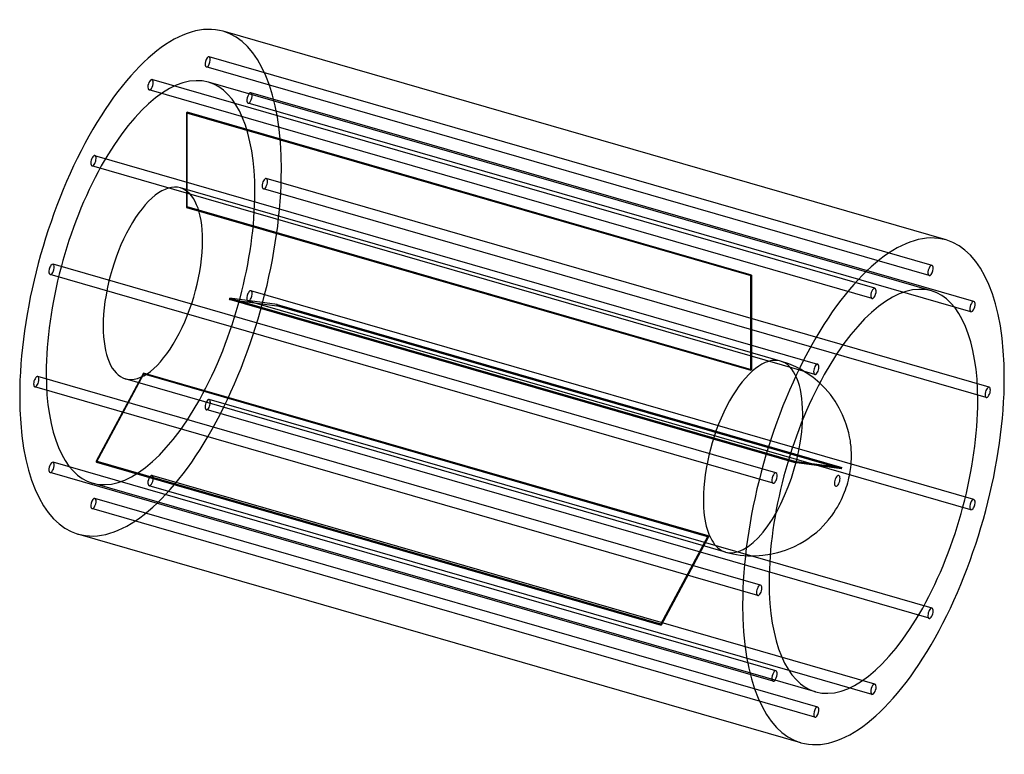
# Model space of a CAD drawing. Header units: millimetres. Extents: x -743 to 743, y -554 to 554.
import ezdxf

# ---------------------------------------------------------------- set-up
doc = ezdxf.new("R2010")
doc.units = ezdxf.units.MM
doc.layers.add('HIDDEN', color=7, linetype='Continuous')
doc.layers.add('THICK', color=7, linetype='Continuous')

msp = doc.modelspace()

# ---------------------------------------------------------------- linework, layer by layer
at = {"layer": 'HIDDEN'}
for p, q in [((634.1, 183.6), (-457.1, 498.6)), ((629.6, 168.3), (-461.6, 483.3)), ((547.8, 149), (-543.4, 464)), ((543.4, 133.6), (-547.8, 448.6)), ((633, 145.1), (-458.2, 460.1)), ((697.2, 129), (-394, 444)), ((692.8, 113.6), (-398.4, 428.6)), ((-491.5, 414.1), (-491.5, 271.2)), ((-491.5, 414.1), (360.6, 168.1)), ((-490.5, 272.1), (-490.5, 415)), ((361.6, 169), (-490.5, 415)), ((461.6, 34.2), (-629.6, 349.2)), ((457.1, 18.9), (-634.1, 333.9)), ((720.3, -0.4), (-370.9, 314.6)), ((405.4, 39.1), (-500.5, 300.6)), ((715.9, -15.8), (-375.3, 299.2)), ((-491.5, 271.2), (360.6, 25.2)), ((361.6, 26.1), (-490.5, 272.1)), ((398.4, -129.8), (-692.8, 185.2)), ((394, -145.2), (-697.2, 169.8)), ((360.6, 25.2), (360.6, 168.1)), ((361.6, 169), (361.6, 26.1)), ((-425.8, 134), (426.3, -112)), ((-354.4, 124.4), (-425.8, 134)), ((697.2, -169.8), (-394, 145.2)), ((425.8, -113.9), (-426.3, 132.1)), ((-426.3, 132.1), (-354.9, 122.5)), ((692.8, -185.2), (-398.4, 129.8)), ((497.3, -123.5), (-354.9, 122.5)), ((-354.4, 124.4), (497.8, -121.6)), ((418, 34.8), (405.4, 39.1)), ((428.5, 30.3), (418, 34.8)), ((435.3, 26.8), (428.5, 30.3)), ((375.3, -299.2), (-715.9, 15.8)), ((-556.2, 21.1), (-627.7, -112.2)), ((-627.2, -113.3), (-555.7, 20)), ((295.9, -224.9), (-556.2, 21.1)), ((-555.7, 20), (296.4, -226)), ((444.1, 21.6), (435.3, 26.8)), ((454.1, 14.6), (444.1, 21.6)), ((370.9, -314.6), (-720.3, 0.4)), ((322.2, -249.1), (-583.7, 12.4)), ((464.4, 5.9), (454.1, 14.6)), ((634.1, -333.9), (-457.1, -18.9)), ((629.6, -349.2), (-461.6, -34.2)), ((398.4, -428.6), (-692.8, -113.6)), ((224.5, -358.2), (-627.7, -112.2)), ((-627.2, -113.3), (225, -359.3)), ((497.3, -123.5), (425.8, -113.9)), ((426.3, -112), (497.8, -121.6)), ((394, -444), (-697.2, -129)), ((547.8, -448.6), (-543.4, -133.6)), ((458.2, -460.1), (-633, -145.1)), ((543.4, -464), (-547.8, -149)), ((461.6, -483.3), (-629.6, -168.3)), ((457.1, -498.6), (-634.1, -183.6)), ((224.5, -358.2), (295.9, -224.9)), ((296.4, -226), (225, -359.3)), ((322.2, -249.1), (333.2, -251.9)), ((333.2, -251.9), (344.3, -253.7)), ((378.7, -254.1), (389.8, -252.5)), ((344.3, -253.7), (355.8, -254.7)), ((355.8, -254.7), (367.4, -254.9)), ((367.4, -254.9), (378.7, -254.1))]:
    msp.add_line(p, q, dxfattribs=at)
for centre, major_axis, start_param, end_param in [((-545.6, 157.5), (109.6, 379.5), -0.982794, 0), ((-459.3, 490.9), (-2.22, -7.69), -3.077189, -0.000096), ((-459.3, 490.9), (-2.22, -7.69), 0.064404, 3.141497), ((-459.3, 490.9), (-2.22, -7.69), 3.141497, 3.205996), ((-459.3, 490.9), (-2.22, -7.69), -0.000096, 0.064404), ((-545.6, 157.5), (-87.4, -302.6), -3.141592, -0.982794), ((-545.6, 456.3), (-2.22, -7.69), -2.55359, 0.000007), ((-545.6, 456.3), (-2.22, -7.69), -3.141586, -2.55359), ((-545.6, 456.3), (-2.22, -7.69), 0.588003, 3.141599), ((-545.6, 456.3), (-2.22, -7.69), 0.000007, 0.588003), ((-545.6, 157.5), (-87.4, -302.6), 2.158799, 3.141593), ((-396.2, 436.3), (-2.22, -7.69), -3.141501, -0.459195), ((-396.2, 436.3), (-2.22, -7.69), 0.000091, 2.682398), ((-396.2, 436.3), (-2.22, -7.69), 2.682398, 3.141684), ((-396.2, 436.3), (-2.22, -7.69), -0.459195, 0.000091), ((-491, 141.7), (-87.4, -302.6), -2.556765, -2.550415), ((-631.8, 341.6), (-2.22, -7.69), -2.029991, 0.000091), ((-631.8, 341.6), (-2.22, -7.69), -3.141501, -2.029991), ((-631.8, 341.6), (-2.22, -7.69), 1.111601, 3.141684), ((-545.6, 157.5), (109.6, 379.5), -3.141593, -0.982794), ((-631.8, 341.6), (-2.22, -7.69), 0.000091, 1.111601), ((-373.1, 306.9), (-2.22, -7.69), -3.141586, -0.982794), ((-373.1, 306.9), (-2.22, -7.69), 2.158799, 3.141599), ((-542.1, 156.5), (41.6, 144.1), 0, 2.158799), ((-542.1, 156.5), (41.6, 144.1), -0.982794, 0), ((-373.1, 306.9), (-2.22, -7.69), -0.982794, 0.000007), ((-373.1, 306.9), (-2.22, -7.69), 0.000007, 2.158799), ((-545.6, 157.5), (-87.4, -302.6), 0, 2.158799), ((-491, 141.7), (-41.6, -144.1), -2.560257, -2.546923), ((-542.1, 156.5), (41.6, 144.1), -3.141592, -0.982794), ((-695, 177.5), (-2.22, -7.69), 3.141497, 4.776793), ((-695, 177.5), (-2.22, -7.69), 1.6352, 3.141497), ((-695, 177.5), (-2.22, -7.69), -1.506392, -0.000096), ((-695, 177.5), (-2.22, -7.69), -0.000096, 1.6352), ((361.1, -104.2), (87.4, 302.6), 0.584828, 0.591177), ((-491, 141.7), (-41.6, -144.1), 1.628533, 1.641867), ((-396.2, 137.5), (-2.22, -7.69), -1.506392, -0.000096), ((-396.2, 137.5), (-2.22, -7.69), 3.141497, 4.776793), ((-396.2, 137.5), (-2.22, -7.69), -0.000096, 1.6352), ((-396.2, 137.5), (-2.22, -7.69), 1.6352, 3.141497), ((-491, 141.7), (-87.4, -302.6), 1.632026, 1.638375), ((-542.1, 156.5), (41.6, 144.1), 2.158799, 3.141593), ((363.8, -105), (-41.6, -144.1), -3.141486, -0.982794), ((363.8, -105), (-41.6, -144.1), 2.158799, 3.141593), ((-718.1, 8.1), (-2.22, -7.69), -3.141586, -0.982794), ((-718.1, 8.1), (-2.22, -7.69), 2.158799, 3.141599), ((-545.6, 157.5), (-87.4, -302.6), -0.982794, 0), ((-491, 141.7), (-41.6, -144.1), -0.465862, -0.452528), ((361.1, -104.2), (41.6, 144.1), 0.581336, 0.594669), ((-718.1, 8.1), (-2.22, -7.69), -0.982794, 0.000007), ((-718.1, 8.1), (-2.22, -7.69), 0.000007, 2.158799), ((-459.3, -26.6), (-2.22, -7.69), -2.029991, 0.000091), ((-459.3, -26.6), (-2.22, -7.69), -3.141501, -2.029991), ((-459.3, -26.6), (-2.22, -7.69), 1.111601, 3.141684), ((-459.3, -26.6), (-2.22, -7.69), 0.000091, 1.111601), ((363.8, -105), (-41.6, -144.1), 0.588003, 2.158799), ((-695, -121.3), (-2.22, -7.69), -3.141501, -0.459195), ((-695, -121.3), (-2.22, -7.69), 0.000091, 2.682398), ((-695, -121.3), (-2.22, -7.69), 2.682398, 3.141684), ((-491, 141.7), (-87.4, -302.6), -0.46237, -0.45602), ((361.1, -104.2), (41.6, 144.1), -1.513059, -1.499726), ((-695, -121.3), (-2.22, -7.69), -0.459195, 0.000091), ((-545.6, -141.3), (-2.22, -7.69), -3.141586, -2.55359), ((-545.6, -141.3), (-2.22, -7.69), 0.588003, 3.141599), ((361.1, -104.2), (87.4, 302.6), -1.509567, -1.503218), ((-545.6, -141.3), (-2.22, -7.69), -2.55359, 0.000007), ((-545.6, -141.3), (-2.22, -7.69), 0.000007, 0.588003), ((-631.8, -175.9), (-2.22, -7.69), -3.077189, -0.000096), ((-631.8, -175.9), (-2.22, -7.69), 0.064404, 3.141497), ((-631.8, -175.9), (-2.22, -7.69), 3.141497, 3.205996), ((363.8, -105), (-41.6, -144.1), -0.982794, 0.588003), ((-631.8, -175.9), (-2.22, -7.69), -0.000096, 0.064404), ((361.1, -104.2), (41.6, 144.1), 2.675731, 2.689064), ((361.1, -104.2), (87.4, 302.6), 2.679223, 2.685572)]:
    msp.add_ellipse(centre, major_axis=major_axis, ratio=0.433013, start_param=start_param, end_param=end_param, dxfattribs=at)
at = {"layer": 'THICK'}
for p, q in [((655.1, 222), (-436, 537)), ((472.8, -2.5), (464.4, 5.9)), ((480.5, -11.5), (472.8, -2.5)), ((487.8, -21.6), (480.5, -11.5)), ((494, -32), (487.8, -21.6)), ((499, -41.9), (494, -32)), ((503.1, -52), (499, -41.9)), ((504.6, -56.1), (503.1, -52)), ((506.6, -62.7), (504.6, -56.1)), ((508.3, -69.2), (506.6, -62.7)), ((509.6, -75.4), (508.3, -69.2)), ((510.7, -81.5), (509.6, -75.4)), ((511.1, -85), (510.7, -81.5)), ((511.7, -89.9), (511.1, -85)), ((512, -94.7), (511.7, -89.9)), ((512.3, -99.3), (512, -94.7)), ((512.2, -108.5), (512.3, -103.7)), ((512.3, -103.7), (512.3, -99.3)), ((511.3, -121.6), (511.7, -117.4)), ((511.7, -117.4), (512, -113)), ((512, -113), (512.2, -108.5)), ((508.6, -137.2), (509.4, -133.6)), ((509.4, -133.6), (510.4, -127.7)), ((510.4, -127.7), (511.3, -121.6)), ((504.6, -151.7), (505.7, -148.1)), ((505.7, -148.1), (506.8, -144.5)), ((506.8, -144.5), (507.7, -140.8)), ((507.7, -140.8), (508.6, -137.2)), ((499, -166.1), (500.6, -162.3)), ((500.6, -162.3), (502.1, -158.6)), ((502.1, -158.6), (503.4, -155.1)), ((503.4, -155.1), (504.6, -151.7)), ((491.1, -181.5), (493.3, -177.5)), ((493.3, -177.5), (495.4, -173.7)), ((495.4, -173.7), (497.3, -169.9)), ((497.3, -169.9), (499, -166.1)), ((482.6, -194.3), (485.7, -189.9)), ((485.7, -189.9), (488.5, -185.6)), ((488.5, -185.6), (491.1, -181.5)), ((469.5, -209.8), (473.8, -205.2)), ((473.8, -205.2), (477.8, -200.6)), ((477.8, -200.6), (479.3, -198.7)), ((479.3, -198.7), (482.6, -194.3)), ((436, -537), (-655.1, -222)), ((451.8, -225.4), (456.8, -221.5)), ((456.8, -221.5), (459.9, -218.9)), ((459.9, -218.9), (464.9, -214.4)), ((464.9, -214.4), (469.5, -209.8)), ((425.5, -241.1), (435.2, -236.2)), ((435.2, -236.2), (441, -232.7)), ((441, -232.7), (446.6, -229.1)), ((446.6, -229.1), (451.8, -225.4)), ((389.8, -252.5), (401.4, -249.9)), ((401.4, -249.9), (412.6, -246.4)), ((412.6, -246.4), (425.5, -241.1))]:
    msp.add_line(p, q, dxfattribs=at)
for centre, major_axis, start_param, end_param in [((-545.6, 157.5), (109.6, 379.5), 0, 2.158799), ((545.6, -157.5), (-109.6, -379.5), -3.141593, -0.982794), ((545.6, -157.5), (-109.6, -379.5), 2.158799, 3.141593), ((631.8, 175.9), (2.22, 7.69), 0.064404, 3.141497), ((631.8, 175.9), (2.22, 7.69), -3.077189, -0.000096), ((631.8, 175.9), (2.22, 7.69), -0.000096, 0.064404), ((631.8, 175.9), (2.22, 7.69), 3.141497, 3.205996), ((545.6, -157.5), (87.4, 302.6), 0, 2.158799), ((545.6, 141.3), (2.22, 7.69), 0.000007, 0.588003), ((545.6, 141.3), (2.22, 7.69), -2.55359, 0.000007), ((545.6, 141.3), (2.22, 7.69), 0.588003, 3.141599), ((545.6, 141.3), (2.22, 7.69), -3.141586, -2.55359), ((545.6, -157.5), (87.4, 302.6), -0.982794, 0), ((695, 121.3), (2.22, 7.69), 0.000091, 2.682398), ((695, 121.3), (2.22, 7.69), -3.141501, -0.459195), ((695, 121.3), (2.22, 7.69), -0.459195, 0.000091), ((695, 121.3), (2.22, 7.69), 2.682398, 3.141684), ((459.3, 26.6), (2.22, 7.69), 1.111601, 3.141684), ((459.3, 26.6), (2.22, 7.69), 0.000091, 1.111601), ((459.3, 26.6), (2.22, 7.69), -2.029991, 0.000091), ((459.3, 26.6), (2.22, 7.69), -3.141501, -2.029991), ((545.6, -157.5), (-109.6, -379.5), 0, 2.158799), ((-545.6, 157.5), (109.6, 379.5), 2.158799, 3.141593), ((718.1, -8.1), (2.22, 7.69), 0.000007, 2.158799), ((718.1, -8.1), (2.22, 7.69), 2.158799, 3.141599), ((718.1, -8.1), (2.22, 7.69), -3.141586, -0.982794), ((718.1, -8.1), (2.22, 7.69), -0.982794, 0.000007), ((545.6, -157.5), (87.4, 302.6), -3.141592, -0.982794), ((396.2, -137.5), (2.22, 7.69), -0.000096, 1.6352), ((396.2, -137.5), (2.22, 7.69), -1.506392, -0.000096), ((491, -141.7), (-2.34, -8.09), 2.158799, 5.300392), ((396.2, -137.5), (2.22, 7.69), 1.6352, 3.141497), ((396.2, -137.5), (2.22, 7.69), 3.141497, 4.776793), ((491, -141.7), (-2.34, -8.09), -0.982794, 2.158799), ((695, -177.5), (2.22, 7.69), 1.6352, 3.141497), ((695, -177.5), (2.22, 7.69), -0.000096, 1.6352), ((695, -177.5), (2.22, 7.69), 3.141497, 4.776793), ((695, -177.5), (2.22, 7.69), -1.506392, -0.000096), ((545.6, -157.5), (87.4, 302.6), 2.158799, 3.141593), ((373.1, -306.9), (2.22, 7.69), 0.000007, 2.158799), ((373.1, -306.9), (2.22, 7.69), 2.158799, 3.141599), ((373.1, -306.9), (2.22, 7.69), -3.141586, -0.982794), ((373.1, -306.9), (2.22, 7.69), -0.982794, 0.000007), ((545.6, -157.5), (-109.6, -379.5), -0.982794, 0), ((631.8, -341.6), (2.22, 7.69), 1.111601, 3.141684), ((631.8, -341.6), (2.22, 7.69), 0.000091, 1.111601), ((631.8, -341.6), (2.22, 7.69), -2.029991, 0.000091), ((631.8, -341.6), (2.22, 7.69), -3.141501, -2.029991), ((396.2, -436.3), (2.22, 7.69), 0.000091, 2.682398), ((396.2, -436.3), (2.22, 7.69), -3.141501, -0.459195), ((396.2, -436.3), (2.22, 7.69), -0.459195, 0.000091), ((396.2, -436.3), (2.22, 7.69), 2.682398, 3.141684), ((545.6, -456.3), (2.22, 7.69), 0.588003, 3.141599), ((545.6, -456.3), (2.22, 7.69), 0.000007, 0.588003), ((545.6, -456.3), (2.22, 7.69), -2.55359, 0.000007), ((545.6, -456.3), (2.22, 7.69), -3.141586, -2.55359), ((459.3, -490.9), (2.22, 7.69), 0.064404, 3.141497), ((459.3, -490.9), (2.22, 7.69), -3.077189, -0.000096), ((459.3, -490.9), (2.22, 7.69), -0.000096, 0.064404), ((459.3, -490.9), (2.22, 7.69), 3.141497, 3.205996)]:
    msp.add_ellipse(centre, major_axis=major_axis, ratio=0.433013, start_param=start_param, end_param=end_param, dxfattribs=at)

doc.saveas('drawing.dxf')
